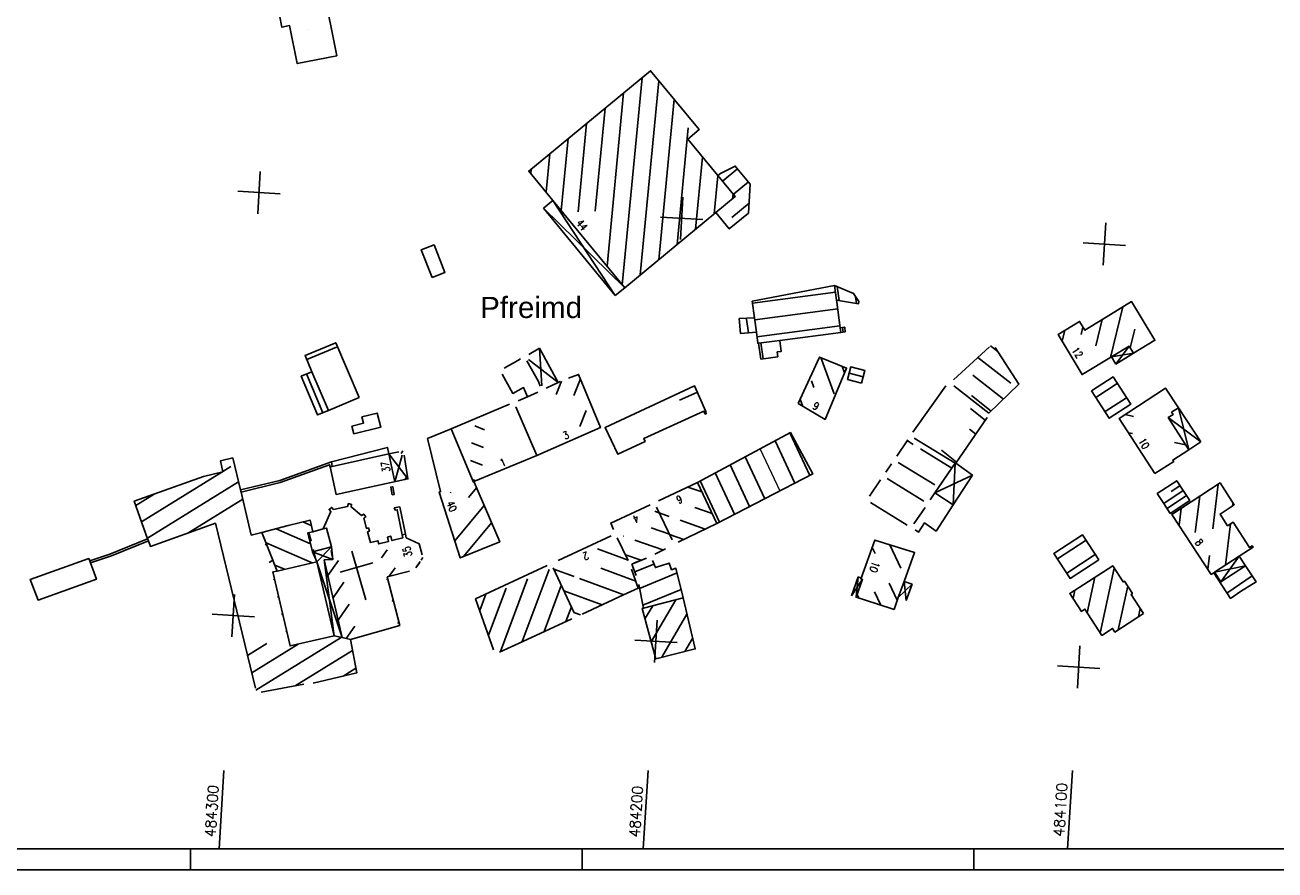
# Model space of a CAD drawing. Extents: x 4513427 to 4514562, y 5484516 to 5485110.
# Tile 2 of 15: x 4513598 to 4513893, y 5484516 to 5484715. Entities that reach past the tile are written whole.
import ezdxf

# ---------------------------------------------------------------- set-up
doc = ezdxf.new("R2010")
doc.units = 0
doc.header["$LTSCALE"] = 10
doc.header["$MEASUREMENT"] = 0
doc.linetypes.add('LT00', pattern=[0])
for name, color, linetype in [('-ORTSBEZEICHNUNG', 152, 'Continuous'), ('DFK_BEB_SCHR', 254, 'LT00'), ('DFK_BEBAUUNG', 250, 'LT00'), ('DFK_HAUS_NR', 250, 'Continuous'), ('RAHMEN', 250, 'Continuous'), ('V_RASTER', 250, 'LT00')]:
    doc.layers.add(name, color=color, linetype=linetype)
doc.styles.add('Arial', font='arial.ttf')
doc.styles.add('ROMANS', font='romans.shx')
doc.styles.get("Standard").update_dxf_attribs({"font": 'romans.shx', "width": 0.8})

msp = doc.modelspace()

# ---------------------------------------------------------------- linework, layer by layer
at = {"layer": 'DFK_BEB_SCHR'}
for p, q in [((4513664.56, 5484714.45), (4513664.54, 5484714.42)), ((4513743.34, 5484702.98), (4513738.66, 5484654.14)), ((4513742.9, 5484656.45), (4513747.29, 5484702.28)), ((4513735.06, 5484658.52), (4513738.98, 5484699.39)), ((4513734.62, 5484695.8), (4513732.28, 5484671.49)), ((4513750.89, 5484697.91), (4513747.26, 5484660.05)), ((4513728.25, 5484671.37), (4513730.25, 5484692.21)), ((4513751.62, 5484663.65), (4513754.26, 5484691.17)), ((4513725.89, 5484688.62), (4513724.26, 5484671.64)), ((4513720.66, 5484676.02), (4513721.53, 5484685.03)), ((4513757.62, 5484684.25), (4513755.99, 5484667.25)), ((4513717.17, 5484681.44), (4513717.06, 5484680.39)), ((4513762.31, 5484678.55), (4513765.88, 5484681.49)), ((4513760.35, 5484670.84), (4513761.22, 5484679.87)), ((4513768.43, 5484678.41), (4513764.85, 5484675.46)), ((4513764.82, 5484675.5), (4513764.71, 5484674.44)), ((4513764.5, 5484669.98), (4513768.63, 5484673.39)), ((4513789.02, 5484652.39), (4513769.43, 5484649.8)), ((4513789.43, 5484653.69), (4513789.86, 5484650.42)), ((4513769.94, 5484645.84), (4513789.54, 5484648.42)), ((4513793.98, 5484649.72), (4513793.77, 5484651.31)), ((4513853.92, 5484636.97), (4513856.85, 5484648.91)), ((4513768.03, 5484646.05), (4513768.46, 5484642.79)), ((4513852.01, 5484645.97), (4513850.48, 5484639.75)), ((4513790.07, 5484644.46), (4513770.46, 5484641.87)), ((4513790.81, 5484642.96), (4513790.67, 5484644.02)), ((4513843.13, 5484643.34), (4513842.53, 5484640.89)), ((4513847.02, 5484642.42), (4513847.44, 5484644.13)), ((4513859.68, 5484643.63), (4513858.59, 5484639.24)), ((4513771.38, 5484640.41), (4513771.92, 5484636.65)), ((4513827.39, 5484638.3), (4513825.6, 5484639.7)), ((4513671.18, 5484639.41), (4513664.16, 5484636.47)), ((4513785.58, 5484636.95), (4513788.72, 5484628.36)), ((4513822.6, 5484636.96), (4513830.41, 5484630.88)), ((4513791.16, 5484633.36), (4513790.6, 5484634.89)), ((4513664.1, 5484633.08), (4513667.99, 5484623.94)), ((4513724.3, 5484631.42), (4513723.04, 5484628.23)), ((4513727.24, 5484627.98), (4513728.79, 5484631.9)), ((4513783.9, 5484629.9), (4513783.31, 5484631.5)), ((4513795.58, 5484632.43), (4513792.23, 5484633.29)), ((4513828.68, 5484627.16), (4513821.4, 5484632.83)), ((4513855.54, 5484630.82), (4513850.48, 5484627.55)), ((4513756.28, 5484628.72), (4513752.15, 5484626.87)), ((4513821.1, 5484627.99), (4513825.79, 5484624.34)), ((4513780.66, 5484627.13), (4513781.28, 5484625.44)), ((4513824.38, 5484622.22), (4513820.91, 5484624.92)), ((4513852.65, 5484624.19), (4513857.72, 5484627.47)), ((4513730.16, 5484624.48), (4513728.66, 5484620.7)), ((4513859.41, 5484623.06), (4513857.39, 5484623.5)), ((4513706.16, 5484619.94), (4513703.83, 5484620.85)), ((4513782.97, 5484609.16), (4513778.26, 5484619.19)), ((4513820.62, 5484620.08), (4513822.12, 5484618.91)), ((4513858.21, 5484619.23), (4513859.14, 5484619.03)), ((4513703.06, 5484616.85), (4513705.9, 5484615.74)), ((4513774.73, 5484617.3), (4513779.41, 5484607.32)), ((4513807.37, 5484616.45), (4513805.92, 5484617.35)), ((4513869.02, 5484616.91), (4513871.72, 5484616.33)), ((4513686.87, 5484614.96), (4513686.49, 5484614.35)), ((4513767.67, 5484613.52), (4513772.3, 5484603.65)), ((4513816.46, 5484610.84), (4513809.1, 5484615.39)), ((4513814.01, 5484615.09), (4513817.6, 5484612.29)), ((4513644.33, 5484610.06), (4513646.21, 5484611.22)), ((4513705.65, 5484611.54), (4513702.81, 5484612.66)), ((4513768.74, 5484601.81), (4513764.14, 5484611.62)), ((4513868.83, 5484612.86), (4513868.75, 5484612.87)), ((4513625.16, 5484598.21), (4513644.14, 5484609.94)), ((4513648.05, 5484607.66), (4513626.53, 5484594.36)), ((4513687.31, 5484608.14), (4513687.92, 5484609.12)), ((4513703.29, 5484608.17), (4513704.05, 5484607.87)), ((4513761.63, 5484598.14), (4513757.08, 5484607.84)), ((4513760.61, 5484609.73), (4513765.19, 5484599.97)), ((4513628.11, 5484604.74), (4513623.78, 5484602.06)), ((4513698.1, 5484605.04), (4513698.22, 5484605.19)), ((4513704.27, 5484606.2), (4513702.39, 5484603.94)), ((4513757.47, 5484605.24), (4513754.14, 5484606.4)), ((4513867.29, 5484601.36), (4513871.89, 5484604.38)), ((4513870.34, 5484606.71), (4513868.25, 5484605.33)), ((4513873.96, 5484595.68), (4513875.01, 5484604.23)), ((4513879.4, 5484607.09), (4513878.09, 5484596.51)), ((4513636.06, 5484595.54), (4513649.03, 5484603.56)), ((4513699.11, 5484593.74), (4513706.04, 5484602.08)), ((4513755.76, 5484601.6), (4513759.85, 5484600.17)), ((4513870.63, 5484601.36), (4513870.14, 5484597.39)), ((4513882.79, 5484601.96), (4513882.88, 5484602.66)), ((4513747.33, 5484600.35), (4513746.36, 5484600.69)), ((4513749.75, 5484599.46), (4513747.36, 5484600.3)), ((4513758.26, 5484596.49), (4513752.35, 5484598.55)), ((4513656.95, 5484596.57), (4513665.06, 5484593.04)), ((4513665.23, 5484597.33), (4513663.26, 5484598.19)), ((4513664.68, 5484595.64), (4513665.19, 5484593.65)), ((4513707.81, 5484597.95), (4513701.2, 5484589.99)), ((4513745.47, 5484596.76), (4513749.78, 5484595.26)), ((4513881.06, 5484587.96), (4513882.27, 5484597.71)), ((4513654.67, 5484592.94), (4513654.34, 5484592.73)), ((4513665.41, 5484588.52), (4513654.54, 5484593.26)), ((4513738.94, 5484594.8), (4513738.86, 5484594.82)), ((4513748.27, 5484591.55), (4513741.63, 5484593.86)), ((4513749.81, 5484595.2), (4513753.16, 5484594.03)), ((4513801.84, 5484592.77), (4513804.43, 5484587.28)), ((4513848.17, 5484593.86), (4513841.43, 5484589.48)), ((4513665.7, 5484591.67), (4513665.82, 5484591.21)), ((4513665.83, 5484591.21), (4513666.21, 5484589.56)), ((4513670.2, 5484590.09), (4513669.89, 5484591.42)), ((4513683.14, 5484591.62), (4513681.79, 5484589.68)), ((4513691.58, 5484589.76), (4513691.18, 5484589.18)), ((4513732.78, 5484591.8), (4513740.02, 5484589.15)), ((4513739.42, 5484590.39), (4513743.1, 5484589.12)), ((4513798.39, 5484590.71), (4513797.7, 5484592.17)), ((4513843.6, 5484586.12), (4513850.35, 5484590.5)), ((4513877.31, 5484590.26), (4513876.92, 5484587.04)), ((4513655.31, 5484588.63), (4513656.15, 5484589.16)), ((4513656.61, 5484588), (4513658.9, 5484587)), ((4513671.63, 5484589.09), (4513669.14, 5484585.5)), ((4513683.64, 5484585.34), (4513685.01, 5484587.31)), ((4513690.91, 5484588.8), (4513689.88, 5484587.31)), ((4513715.05, 5484569.92), (4513721.4, 5484586.95)), ((4513722.48, 5484587.05), (4513727.33, 5484585.27)), ((4513741.83, 5484584.23), (4513733.58, 5484587.25)), ((4513741.63, 5484586.37), (4513746.14, 5484588.23)), ((4513854.83, 5484587.24), (4513851.53, 5484571.96)), ((4513656.57, 5484584.71), (4513656.28, 5484584.53)), ((4513670.37, 5484580.26), (4513672.91, 5484583.92)), ((4513683.07, 5484584.52), (4513683.27, 5484584.81)), ((4513716.31, 5484584.73), (4513709.9, 5484567.57)), ((4513728.53, 5484584.84), (4513739.04, 5484580.99)), ((4513751.6, 5484586.14), (4513742.73, 5484582.5)), ((4513803.6, 5484579.68), (4513801.67, 5484583.76)), ((4513848.47, 5484576.71), (4513850.28, 5484585.13)), ((4513879.46, 5484584.88), (4513879.28, 5484584.75)), ((4513881.45, 5484581.39), (4513887.37, 5484585.47)), ((4513657.26, 5484580.43), (4513657.52, 5484580.6)), ((4513706.42, 5484581.13), (4513705, 5484577.31)), ((4513707.07, 5484571.43), (4513711.21, 5484582.51)), ((4513724.27, 5484583.2), (4513720.2, 5484572.28)), ((4513733.9, 5484578.61), (4513724.86, 5484581.92)), ((4513743.53, 5484578.51), (4513752.54, 5484582.21)), ((4513794.52, 5484580.19), (4513794.11, 5484581.04)), ((4513798.24, 5484581.66), (4513799.72, 5484578.53)), ((4513845.53, 5484582.06), (4513845.11, 5484580.11)), ((4513855.79, 5484572.71), (4513858.01, 5484583)), ((4513674.2, 5484578.76), (4513671.59, 5484575.01)), ((4513684.59, 5484579.7), (4513684.35, 5484579.36)), ((4513725.35, 5484574.65), (4513726.64, 5484578.1)), ((4513745.84, 5484578.4), (4513744.01, 5484575.28)), ((4513745.47, 5484569.88), (4513751.32, 5484579.82)), ((4513860.96, 5484577.73), (4513860.54, 5484575.78)), ((4513658.48, 5484576.49), (4513658.23, 5484576.33)), ((4513727.24, 5484576.79), (4513728.76, 5484576.23)), ((4513753.94, 5484576.39), (4513747.97, 5484566.23)), ((4513659.2, 5484572.23), (4513659.44, 5484572.37)), ((4513673.44, 5484570.66), (4513675.48, 5484573.6)), ((4513685.64, 5484574.2), (4513685.91, 5484574.59)), ((4513650.16, 5484566.64), (4513654.73, 5484569.46)), ((4513662.17, 5484569.36), (4513651.16, 5484562.56)), ((4513652.15, 5484558.47), (4513672.31, 5484570.93)), ((4513753.41, 5484567.6), (4513755.29, 5484570.79)), ((4513674.98, 5484567.87), (4513661.45, 5484559.51)), ((4513672.74, 5484561.79), (4513675.76, 5484563.65))]:
    msp.add_line(p, q, dxfattribs=at)
at = {"layer": 'DFK_BEB_SCHR', "lineweight": 0}
msp.add_line((4513771.23, 5484615.35), (4513775.86, 5484605.48), dxfattribs=at)
at = {"layer": 'DFK_BEBAUUNG'}
for p, q in [((4513722.29, 5484674.04), (4513720.03, 5484672.19)), ((4513720.03, 5484672.19), (4513739.24, 5484653.43)), ((4513736.99, 5484651.58), (4513720.03, 5484672.19)), ((4513736.99, 5484651.58), (4513722.29, 5484674.04)), ((4513736.99, 5484651.58), (4513739.24, 5484653.43)), ((4513858.34, 5484639.65), (4513855.23, 5484635.42)), ((4513719.12, 5484639.14), (4513716.58, 5484637.7)), ((4513719.66, 5484630.31), (4513719.12, 5484639.14)), ((4513723.56, 5484631.07), (4513719.12, 5484639.14)), ((4513816.87, 5484631.71), (4513825.34, 5484639.47)), ((4513859.39, 5484637.96), (4513854.19, 5484637.13)), ((4513855.23, 5484635.42), (4513854.19, 5484637.13)), ((4513859.39, 5484637.96), (4513855.23, 5484635.42)), ((4513723.56, 5484631.07), (4513716.5, 5484636.49)), ((4513716.28, 5484627.72), (4513718.72, 5484628.78)), ((4513807.31, 5484619.37), (4513815.1, 5484630.3)), ((4513825.24, 5484623.82), (4513816.93, 5484630.3)), ((4513816.93, 5484630.3), (4513824.53, 5484624.38)), ((4513714.06, 5484626.78), (4513716.28, 5484627.72)), ((4513872.43, 5484615.22), (4513869.98, 5484625.11)), ((4513869.98, 5484625.11), (4513875.25, 5484617.08)), ((4513875.25, 5484617.08), (4513867.6, 5484622.78)), ((4513803.47, 5484613.72), (4513806.06, 5484617.57)), ((4513875.25, 5484617.08), (4513872.43, 5484615.22)), ((4513684.98, 5484607.64), (4513683.55, 5484614.23)), ((4513683.55, 5484614.23), (4513688.06, 5484608.3)), ((4513686.67, 5484613.91), (4513684.98, 5484607.64)), ((4513800.89, 5484609.93), (4513802.23, 5484611.9)), ((4513803.79, 5484612.23), (4513812.44, 5484606.9)), ((4513812.44, 5484606.9), (4513803.79, 5484612.23)), ((4513812.5, 5484605.03), (4513817.29, 5484612.06)), ((4513817.29, 5484612.06), (4513816.77, 5484602.18)), ((4513817.29, 5484612.06), (4513817.39, 5484612)), ((4513821.37, 5484609.24), (4513817.39, 5484612)), ((4513797, 5484604.26), (4513799.65, 5484608.11)), ((4513801.2, 5484608.44), (4513809.84, 5484603.08)), ((4513809.84, 5484603.08), (4513801.2, 5484608.44)), ((4513821.37, 5484609.24), (4513812.5, 5484605.03)), ((4513821.37, 5484609.24), (4513816.77, 5484602.18)), ((4513812.5, 5484605.03), (4513811.39, 5484603.41)), ((4513812.76, 5484605.41), (4513812.5, 5484605.03)), ((4513816.77, 5484602.18), (4513812.5, 5484605.03)), ((4513746.71, 5484601.64), (4513750.42, 5484593.93)), ((4513750.42, 5484593.93), (4513746.71, 5484601.64)), ((4513805.92, 5484597.41), (4513797.31, 5484602.78)), ((4513807.47, 5484597.73), (4513810.15, 5484601.6)), ((4513810.15, 5484601.6), (4513807.47, 5484597.73)), ((4513723.52, 5484589.09), (4513736.01, 5484594.92)), ((4513737.48, 5484594.39), (4513740.05, 5484589.1)), ((4513740.05, 5484589.1), (4513737.48, 5484594.39)), ((4513665.55, 5484591.14), (4513670.28, 5484589.3)), ((4513666.54, 5484588.79), (4513669.98, 5484592.28)), ((4513678.08, 5484579.75), (4513674.79, 5484591.29)), ((4513740.94, 5484588.23), (4513744.37, 5484589.64)), ((4513744.37, 5484589.64), (4513741.56, 5484588.48)), ((4513748.87, 5484591.86), (4513746.36, 5484590.56)), ((4513880, 5484584.05), (4513884.35, 5484590.09)), ((4513885.84, 5484587.82), (4513884.35, 5484590.09)), ((4513672.56, 5484570.87), (4513666.54, 5484588.79)), ((4513670.62, 5484571.33), (4513668.28, 5484589.19)), ((4513679.73, 5484588.53), (4513672.04, 5484586.34)), ((4513690.79, 5484588.48), (4513690.17, 5484587.68)), ((4513722.36, 5484587.32), (4513727.27, 5484576.74)), ((4513727.27, 5484576.74), (4513722.36, 5484587.32)), ((4513741.95, 5484585.51), (4513740.94, 5484588.23)), ((4513878.53, 5484586.32), (4513885.84, 5484587.82)), ((4513794.4, 5484585.21), (4513792.81, 5484580.73)), ((4513795.38, 5484584.63), (4513792.81, 5484580.73)), ((4513793.89, 5484580.39), (4513794.4, 5484585.21)), ((4513794.4, 5484585.21), (4513795.1, 5484584.92)), ((4513805.71, 5484579.62), (4513805.23, 5484584.15)), ((4513805.23, 5484584.15), (4513807.11, 5484583.48)), ((4513803.83, 5484580.3), (4513807.11, 5484583.48)), ((4513805.71, 5484579.62), (4513807.11, 5484583.48)), ((4513726.73, 5484575.28), (4513715.21, 5484569.99)), ((4513715.21, 5484569.99), (4513709.64, 5484567.45)), ((4513663.49, 5484559.88), (4513653.38, 5484558.04))]:
    msp.add_line(p, q, dxfattribs=at)
for points in [[(4513671.24, 5484708.17), (4513661.9, 5484706.31), (4513660.1, 5484715.27), (4513658.29, 5484714.9), (4513657.72, 5484717.76), (4513659.53, 5484718.1), (4513658.75, 5484722.04), (4513668.1, 5484723.89), (4513671.24, 5484708.17)], [(4513765.29, 5484674.92), (4513760.74, 5484671.17), (4513739.24, 5484653.43), (4513722.29, 5484674.04), (4513716.59, 5484680.96), (4513745.35, 5484704.64), (4513756.8, 5484690.74), (4513754.11, 5484688.52), (4513761.22, 5484679.88), (4513765.29, 5484674.92)], [(4513760.74, 5484671.17), (4513765.29, 5484674.92), (4513761.22, 5484679.88), (4513761.83, 5484680.37), (4513765.34, 5484682.14), (4513768.9, 5484677.85), (4513768.49, 5484671.05), (4513763.91, 5484667.3), (4513760.74, 5484671.17)], [(4513693.74, 5484655.87), (4513691.19, 5484662.38), (4513694.22, 5484663.55), (4513696.78, 5484657.05), (4513693.74, 5484655.87)], [(4513775.88, 5484641), (4513770.84, 5484640.34), (4513770.66, 5484640.34), (4513770.32, 5484642.96), (4513769.87, 5484646.35), (4513769.37, 5484650.26), (4513788.81, 5484653.95), (4513789.26, 5484650.52), (4513789.33, 5484650.01), (4513790.13, 5484643.95), (4513790.27, 5484642.89), (4513775.88, 5484641)], [(4513789.26, 5484650.52), (4513788.81, 5484653.95), (4513793.28, 5484652.09), (4513794.51, 5484650.15), (4513794.47, 5484649.64), (4513789.26, 5484650.52)], [(4513854.19, 5484637.13), (4513847.24, 5484632.93), (4513841.62, 5484642.43), (4513846.63, 5484645.47), (4513847.86, 5484643.44), (4513853.93, 5484647.14), (4513858.92, 5484650.16), (4513864.45, 5484641.05), (4513859.39, 5484637.96), (4513858.34, 5484639.65), (4513854.19, 5484637.13)], [(4513769.87, 5484646.35), (4513770.32, 5484642.96), (4513766.6, 5484642.62), (4513766.29, 5484646.16), (4513769.87, 5484646.35)], [(4513790.27, 5484642.89), (4513790.13, 5484643.95), (4513791.2, 5484644.1), (4513791.33, 5484643.03), (4513790.27, 5484642.89)], [(4513676.54, 5484627.53), (4513669.26, 5484624.48), (4513665.36, 5484633.62), (4513663.76, 5484637.42), (4513671.01, 5484640.43), (4513676.54, 5484627.53)], [(4513771.38, 5484636.58), (4513770.84, 5484640.34), (4513775.88, 5484641), (4513776.19, 5484638.42), (4513775.24, 5484638.3), (4513775.39, 5484637.15), (4513771.38, 5484636.58)], [(4513710.74, 5484634.49), (4513714, 5484636.27), (4513714.66, 5484636.63)], [(4513780.17, 5484626.08), (4513785.27, 5484637.08), (4513791.62, 5484634.46), (4513786.54, 5484622.35), (4513780.17, 5484626.08)], [(4513826.75, 5484639.29), (4513832.33, 5484630.69), (4513825.24, 5484623.82)], [(4513716.16, 5484636.2), (4513718.87, 5484631.28), (4513719.31, 5484630.23)], [(4513795.18, 5484630.95), (4513791.86, 5484631.8), (4513792.6, 5484634.76), (4513795.97, 5484633.92), (4513795.18, 5484630.95)], [(4513665.36, 5484633.62), (4513669.26, 5484624.48), (4513666.72, 5484623.41), (4513662.86, 5484632.56), (4513665.36, 5484633.62)], [(4513718.72, 5484628.78), (4513716.28, 5484627.72), (4513715.35, 5484629.87), (4513712.8, 5484628.48), (4513710.31, 5484633)], [(4513725.99, 5484632.12), (4513728.34, 5484632.98), (4513733.5, 5484620.45), (4513718.48, 5484613.88), (4513713.49, 5484625.34)], [(4513720.72, 5484629.7), (4513723.56, 5484631.07), (4513723.97, 5484631.27)], [(4513849.47, 5484629.1), (4513854.54, 5484632.37), (4513858.71, 5484625.93), (4513853.66, 5484622.64), (4513849.47, 5484629.1)], [(4513758.47, 5484623.7), (4513758.26, 5484623.6), (4513757.95, 5484624.28), (4513743.74, 5484617.82), (4513744.04, 5484617.15), (4513737.64, 5484614.15), (4513734.6, 5484620.49), (4513755.69, 5484630.29), (4513758.43, 5484624.19), (4513758.47, 5484623.7)], [(4513864.45, 5484609.58), (4513856.03, 5484622.61), (4513866.93, 5484629.76), (4513869.98, 5484625.11), (4513868.35, 5484624.05), (4513868.71, 5484623.51), (4513867.6, 5484622.78), (4513872.43, 5484615.22), (4513868.66, 5484612.75), (4513868.86, 5484612.44), (4513864.45, 5484609.58)], [(4513713.49, 5484625.34), (4513718.48, 5484613.88), (4513703.59, 5484607.68), (4513703.69, 5484607.55), (4513703.56, 5484607.54), (4513703.49, 5484607.7), (4513698.23, 5484620.17), (4513712.04, 5484625.92)], [(4513675.24, 5484618.92), (4513674.82, 5484620.74), (4513677.58, 5484621.45), (4513677.17, 5484622.98), (4513680.82, 5484623.84), (4513681.67, 5484620.5), (4513675.24, 5484618.92)], [(4513824.8, 5484622.82), (4513817.39, 5484612), (4513817.29, 5484612.06), (4513807.62, 5484617.91)], [(4513703.56, 5484607.54), (4513703.69, 5484607.55), (4513709.73, 5484593.5), (4513700.41, 5484589.67), (4513695.43, 5484605.23), (4513695.77, 5484605.35), (4513692.7, 5484617.82), (4513698.23, 5484620.17), (4513703.49, 5484607.7), (4513703.56, 5484607.54)], [(4513760.96, 5484597.79), (4513756.41, 5484607.49), (4513778.36, 5484619.24), (4513783.64, 5484609.5), (4513760.96, 5484597.79)], [(4513807.62, 5484617.91), (4513817.29, 5484612.06), (4513814, 5484607.23)], [(4513652.04, 5484558.91), (4513642.58, 5484597.87), (4513627.23, 5484592.39), (4513626.76, 5484593.7), (4513626.59, 5484594.18), (4513623.42, 5484603.08), (4513639.8, 5484608.89), (4513644.35, 5484610), (4513643.76, 5484612.55), (4513646.7, 5484613.29), (4513648.52, 5484605.71), (4513648.64, 5484605.23), (4513651.06, 5484595.06), (4513653.58, 5484595.71), (4513657.16, 5484586.59), (4513656.18, 5484586.36), (4513660.24, 5484568.91), (4513670.62, 5484571.33), (4513672.56, 5484570.87)], [(4513669.65, 5484611.16), (4513670.13, 5484611.27), (4513683.55, 5484614.23), (4513685.88, 5484614.74)], [(4513687.13, 5484613.89), (4513688.06, 5484608.3), (4513671.08, 5484604.65), (4513669.65, 5484611.16)], [(4513670.13, 5484611.27), (4513670.03, 5484612.37), (4513683.22, 5484615.74), (4513683.55, 5484614.23), (4513670.13, 5484611.27)], [(4513648.64, 5484605.23), (4513648.52, 5484605.71), (4513657.77, 5484607.93), (4513670.03, 5484612.37), (4513670.13, 5484611.27), (4513669.65, 5484611.16), (4513669.54, 5484611.65), (4513657.86, 5484607.44), (4513648.64, 5484605.23)], [(4513747.22, 5484603.11), (4513756.41, 5484607.49), (4513760.96, 5484597.79), (4513751.89, 5484593.42)], [(4513871.12, 5484605.55), (4513866.52, 5484602.52), (4513864.97, 5484604.85), (4513869.57, 5484607.87), (4513871.12, 5484605.55)], [(4513878.53, 5484586.32), (4513878.35, 5484586.18), (4513877.73, 5484585.8), (4513868.46, 5484599.95), (4513879.81, 5484607.36), (4513883.18, 5484602.21), (4513879.81, 5484600.02), (4513881.6, 5484597.27), (4513882.87, 5484598.1), (4513886.79, 5484592.1), (4513887.42, 5484592.5), (4513887.61, 5484592.21), (4513884.35, 5484590.09), (4513878.53, 5484586.32)], [(4513684.35, 5484604.59), (4513684, 5484606.38), (4513684.47, 5484606.47), (4513684.83, 5484604.68), (4513684.35, 5484604.59)], [(4513811.39, 5484603.41), (4513812.5, 5484605.03), (4513816.77, 5484602.18), (4513812.75, 5484596.03), (4513810.04, 5484597.93), (4513808.62, 5484595.78), (4513807.8, 5484596.27)], [(4513866.52, 5484602.52), (4513871.12, 5484605.55), (4513872.66, 5484603.23), (4513868.06, 5484600.19), (4513866.52, 5484602.52)], [(4513688.43, 5484586.55), (4513683.16, 5484585.22), (4513686.13, 5484573.73), (4513674.51, 5484570.41), (4513672.56, 5484570.87), (4513668.28, 5484589.19), (4513670.28, 5484589.3), (4513669.98, 5484592.28), (4513668.84, 5484596.72), (4513668.06, 5484596.52), (4513669.85, 5484600.61), (4513669.43, 5484601.11), (4513670.06, 5484601.6), (4513670.48, 5484601.11), (4513673.8, 5484601.82), (4513673.98, 5484602.48), (4513674.76, 5484602.29), (4513674.63, 5484601.7), (4513677.06, 5484599.7), (4513677.62, 5484600.04), (4513678.08, 5484599.39), (4513677.62, 5484599.05), (4513678.26, 5484596.65), (4513678.74, 5484596.75), (4513678.94, 5484595.99), (4513678.47, 5484595.85), (4513679.19, 5484593.33), (4513680.96, 5484593.73), (4513681.17, 5484592.99), (4513683.48, 5484593.56), (4513683.23, 5484594.61), (4513684, 5484594.83), (4513684.27, 5484593.77), (4513686.85, 5484594.43), (4513686.67, 5484595.11)], [(4513687.46, 5484595.26), (4513686.67, 5484595.11), (4513685.52, 5484601.04), (4513685.03, 5484600.96), (4513684.83, 5484601.49), (4513685.22, 5484601.55), (4513686.12, 5484601.72), (4513687.46, 5484595.26)], [(4513736.58, 5484596.4), (4513735.95, 5484597.89), (4513745.23, 5484602.17)], [(4513657.16, 5484586.59), (4513653.58, 5484595.71), (4513659.77, 5484597.29), (4513664.94, 5484598.62), (4513665.56, 5484595.87), (4513664.4, 5484595.57), (4513665.55, 5484591.14), (4513666.54, 5484588.79), (4513657.16, 5484586.59)], [(4513668.84, 5484596.72), (4513669.98, 5484592.28), (4513665.55, 5484591.14), (4513664.4, 5484595.57), (4513665.56, 5484595.87), (4513668.06, 5484596.52), (4513668.84, 5484596.72)], [(4513626.59, 5484594.18), (4513626.76, 5484593.7), (4513618.05, 5484590.18), (4513613.09, 5484588.54), (4513612.91, 5484589.01), (4513617.66, 5484590.56), (4513626.59, 5484594.18)], [(4513686.67, 5484595.11), (4513687.46, 5484595.26), (4513687.67, 5484594.45), (4513690.69, 5484593.01), (4513691.39, 5484590.44)], [(4513795.1, 5484584.92), (4513798.31, 5484593.88), (4513807.67, 5484590.93), (4513805.23, 5484584.15), (4513803.83, 5484580.3), (4513802.83, 5484577.53), (4513798.77, 5484578.84), (4513793.89, 5484580.39), (4513795.38, 5484584.63), (4513795.02, 5484584.68), (4513795.1, 5484584.92)], [(4513851.17, 5484589.23), (4513844.42, 5484584.85), (4513840.6, 5484590.75), (4513847.35, 5484595.12), (4513851.17, 5484589.23)], [(4513612.91, 5484589.01), (4513613.09, 5484588.54), (4513614.49, 5484584.7), (4513600.71, 5484579.71), (4513599.01, 5484584.22), (4513598.87, 5484584.59), (4513612.72, 5484589.54), (4513612.91, 5484589.01)], [(4513668.28, 5484589.19), (4513672.56, 5484570.87), (4513670.62, 5484571.33), (4513666.54, 5484588.79), (4513665.55, 5484591.14), (4513669.98, 5484592.28), (4513670.28, 5484589.3), (4513668.28, 5484589.19)], [(4513708.28, 5484568.03), (4513704.04, 5484580.02), (4513720.9, 5484587.86)], [(4513740.88, 5484587.06), (4513742.4, 5484582.54), (4513738.98, 5484580.96), (4513729.18, 5484576.43)], [(4513745.81, 5484589.04), (4513746.48, 5484587.41), (4513749.75, 5484588.45), (4513750.29, 5484586.89), (4513751.33, 5484587.24), (4513753.01, 5484580.26), (4513743.67, 5484577.84), (4513742.55, 5484583.4)], [(4513861.73, 5484576.54), (4513854.97, 5484572.19), (4513854.43, 5484573.03), (4513851.9, 5484571.39), (4513847.9, 5484577.6), (4513847.07, 5484577.07), (4513844.34, 5484581.3), (4513854.46, 5484587.82), (4513856.9, 5484584.02), (4513857.22, 5484584.22), (4513859.13, 5484581.26), (4513858.82, 5484581.06), (4513861.73, 5484576.54)], [(4513884.63, 5484581.73), (4513882.27, 5484580.11), (4513878.35, 5484586.18), (4513878.53, 5484586.32), (4513880, 5484584.05), (4513885.84, 5484587.82), (4513888.31, 5484584.03), (4513884.63, 5484581.73)], [(4513743.67, 5484577.84), (4513753.01, 5484580.26), (4513755.91, 5484568.22), (4513746.56, 5484565.88), (4513743.34, 5484577.76), (4513743.67, 5484577.84)], [(4513672.56, 5484570.87), (4513674.51, 5484570.41), (4513675.96, 5484562.54), (4513665.66, 5484560.13)]]:
    msp.add_lwpolyline(points, dxfattribs=at)
at = {"layer": 'RAHMEN'}
for p, q in [((4513636.7, 5484516.05), (4513636.7, 5484521.05)), ((4513729.2, 5484516.05), (4513729.2, 5484521.05)), ((4513821.7, 5484516.05), (4513821.7, 5484521.05))]:
    msp.add_line(p, q, dxfattribs=at)
for points in [[(4513426.7, 5484516.05), (4514561.7, 5484516.05), (4514561.7, 5485110.05), (4513426.7, 5485110.05), (4513426.7, 5484516.05)], [(4513451.7, 5484521.05), (4514376.7, 5484521.05), (4514376.7, 5485105.05), (4513451.7, 5485105.05), (4513451.7, 5484521.05)]]:
    msp.add_lwpolyline(points, dxfattribs=at)
at = {"layer": 'V_RASTER'}
for p, q in [((4513653.19, 5484680.88), (4513652.58, 5484670.9)), ((4513657.87, 5484675.58), (4513647.89, 5484676.19)), ((4513752.39, 5484664.82), (4513753, 5484674.8)), ((4513757.69, 5484669.5), (4513747.71, 5484670.11)), ((4513852.82, 5484668.71), (4513852.21, 5484658.73)), ((4513857.5, 5484663.42), (4513847.52, 5484664.03)), ((4513647.11, 5484581.06), (4513646.5, 5484571.08)), ((4513641.81, 5484576.38), (4513651.79, 5484575.77)), ((4513746.31, 5484565), (4513746.92, 5484574.98)), ((4513741.63, 5484570.3), (4513751.61, 5484569.69)), ((4513846.74, 5484568.9), (4513846.13, 5484558.92)), ((4513841.44, 5484564.21), (4513851.42, 5484563.61)), ((4513644.57, 5484539.51), (4513643.45, 5484521.05)), ((4513743.63, 5484521.05), (4513744.76, 5484539.51)), ((4513844.94, 5484539.51), (4513843.82, 5484521.05))]:
    msp.add_line(p, q, dxfattribs=at)

# ---------------------------------------------------------------- texts
at = {"layer": '-ORTSBEZEICHNUNG', "style": 'Arial'}
msp.add_text('Pfreimd', height=5, rotation=0, dxfattribs=at).set_placement((4513705.1, 5484646.28))
at = {"layer": 'DFK_HAUS_NR', "style": 'ROMANS', "width": 0.8}
for s, rotation, p in [('44', 309.4447, (4513727.69, 5484668.58)), ('12', 304.1867, (4513844.69, 5484638.66)), ('9', 333.4631, (4513783.45, 5484624.96)), ('3', 23.6252, (4513725.16, 5484617.56)), ('10', 300.7994, (4513860.46, 5484617.27)), ('1', 23.1756, (4513710.26, 5484611.12)), ('37', 98.4867, (4513683.88, 5484610.1)), ('6', 206.1272, (4513752.31, 5484604.55)), ('40', 293.0769, (4513697.07, 5484602.65)), ('4', 203.5265, (4513742.11, 5484599.96)), ('8', 308.2731, (4513873.79, 5484593.25)), ('35', 104.1635, (4513689.07, 5484590.19)), ('2', 198.7634, (4513730.35, 5484591.16)), ('10', 250.2888, (4513797.82, 5484589))]:
    msp.add_text(s, height=1.8, rotation=rotation, dxfattribs=at).set_placement(p)
at = {"layer": 'V_RASTER'}
for s, width, p in [(' 484300', 0.955, (4513642.51, 5484522.1)), (' 484200', 0.941, (4513742.7, 5484522.1)), (' 484100', 0.991, (4513842.88, 5484522.1))]:
    msp.add_text(s, height=2.5, rotation=86.5148, dxfattribs=dict(at, width=width)).set_placement(p)

doc.saveas('drawing.dxf')
